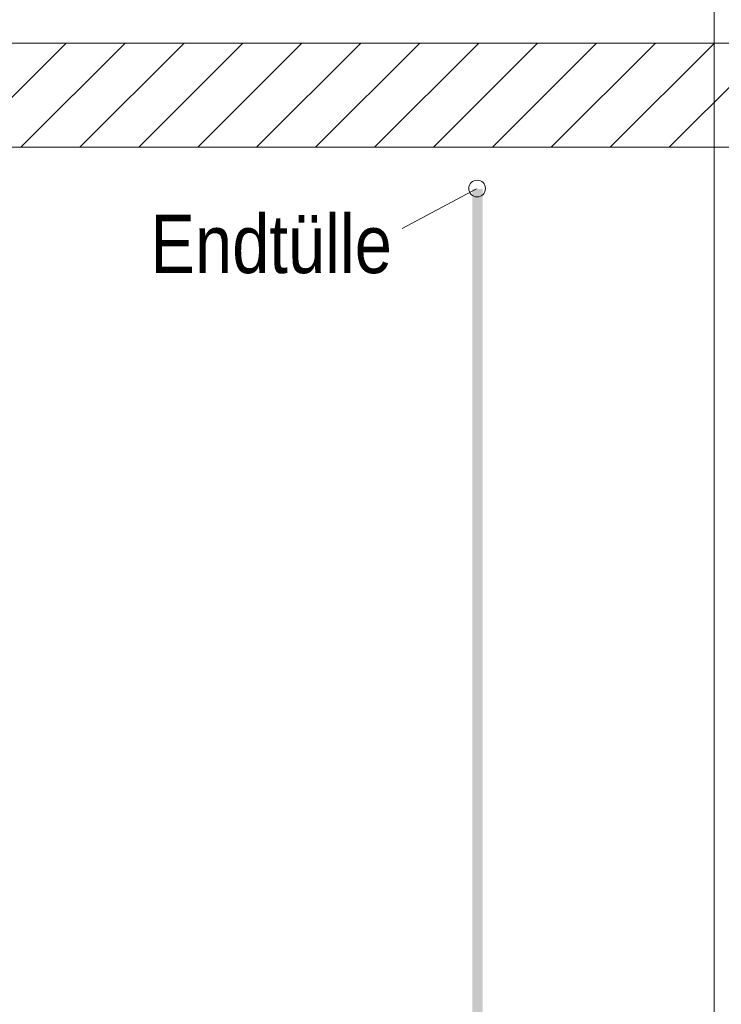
# Model space of a CAD drawing. Extents: x -720 to 300, y 62 to 1162.
# Tile 124 of 256: x 141 to 158, y 802 to 826. Entities that reach past the tile are written whole.
import ezdxf
from ezdxf.lldxf.tags import DXFTag

# ---------------------------------------------------------------- set-up
doc = ezdxf.new("R2010")
doc.units = 0
doc.layers.get('0').update_dxf_attribs({"lineweight": 13})
for name, color, linetype, lineweight, true_color in [('E_Betonbaudose', 1, 'Continuous', 13, 0xff0000), ('E_Detail_Beschriftung', 7, 'Continuous', 13, 0x009900), ('E_Detail_Wandschraffur', 7, 'Continuous', 5, 0xc0c0c0)]:
    doc.layers.add(name, color=color, linetype=linetype, lineweight=lineweight, true_color=true_color)
doc.layers.add('E_Detail_Linie_Text_Bem', color=7, linetype='Continuous', lineweight=13)
doc.styles.get("Standard").update_dxf_attribs({"font": 'ARIALN.TTF'})
tags = doc.linetypes.add('fein_strichliert', pattern=[4, 1, -2, 1]).pattern_tags.tags
tags[8:9] = [DXFTag(74, 4), DXFTag(75, 0), DXFTag(340, '0'), DXFTag(46, 0.0), DXFTag(50, 0.0), DXFTag(44, 0.0), DXFTag(45, 0.0)]
tags[6:7] = [DXFTag(74, 4), DXFTag(75, 0), DXFTag(340, '0'), DXFTag(46, 0.0), DXFTag(50, 0.0), DXFTag(44, 0.0), DXFTag(45, 0.0)]
tags[4:5] = [DXFTag(74, 4), DXFTag(75, 0), DXFTag(340, '0'), DXFTag(46, 0.0), DXFTag(50, 0.0), DXFTag(44, 0.0), DXFTag(45, 0.0)]
tags = doc.linetypes.add('fein_strichliert-A06G942X8I', pattern=[4, 1, -2, 1]).pattern_tags.tags
tags[8:9] = [DXFTag(74, 4), DXFTag(75, 0), DXFTag(340, '0'), DXFTag(46, 0.0), DXFTag(50, 0.0), DXFTag(44, 0.0), DXFTag(45, 0.0)]
tags[6:7] = [DXFTag(74, 4), DXFTag(75, 0), DXFTag(340, '0'), DXFTag(46, 0.0), DXFTag(50, 0.0), DXFTag(44, 0.0), DXFTag(45, 0.0)]
tags[4:5] = [DXFTag(74, 4), DXFTag(75, 0), DXFTag(340, '0'), DXFTag(46, 0.0), DXFTag(50, 0.0), DXFTag(44, 0.0), DXFTag(45, 0.0)]

# ---------------------------------------------------------------- blocks, each defined once
blk = doc.blocks.new('Referenz-A06G94308I')
at = {"layer": 'E_Betonbaudose', "linetype": 'Continuous', "ltscale": 0.13}
blk.add_circle((151.879, 821.69), 0.2, dxfattribs=at)
at = {"layer": 'E_Detail_Linie_Text_Bem', "linetype": 'fein_strichliert-A06G942X8I', "ltscale": 0.65}
blk.add_line((157.565, 781.872), (157.565, 834.751), dxfattribs=at)
at = {"layer": 'E_Detail_Linie_Text_Bem', "linetype": 'Continuous', "ltscale": 0.13}
for p, q in [((166.456, 825.18), (115.128, 825.18)), ((115.128, 822.68), (163.956, 822.68)), ((125.521, 822.68), (166.456, 822.68))]:
    blk.add_line(p, q, dxfattribs=at)
at = {"layer": 'E_Detail_Linie_Text_Bem', "color": 0, "linetype": 'Continuous', "ltscale": 0.13}
blk.add_line((150.077, 820.728), (151.867, 821.68), dxfattribs=at)
at = {"layer": 'E_Detail_Linie_Text_Bem', "linetype": 'Continuous', "ltscale": 0.13}
blk.add_solid([(152.013, 821.681), (152.013, 787.68), (151.763, 821.68), (151.763, 787.68)], dxfattribs=at)
at = {"layer": 'E_Detail_Wandschraffur', "linetype": 'ByBlock', "ltscale": 0.13}
for p, q in [((139.517, 822.68), (142.017, 825.18)), ((142.346, 822.68), (144.846, 825.18)), ((145.174, 822.68), (147.674, 825.18)), ((148.002, 822.68), (150.502, 825.18)), ((150.831, 822.68), (153.331, 825.18)), ((153.659, 822.68), (156.159, 825.18)), ((156.488, 822.68), (158.988, 825.18))]:
    blk.add_line(p, q, dxfattribs=at)
at = {"layer": 'E_Detail_Wandschraffur', "linetype": 'fein_strichliert', "ltscale": 0.13}
for p, q in [((140.931, 822.68), (143.431, 825.18)), ((143.76, 822.68), (146.26, 825.18)), ((146.588, 822.68), (149.088, 825.18)), ((149.417, 822.68), (151.917, 825.18)), ((152.245, 822.68), (154.745, 825.18)), ((155.074, 822.68), (157.574, 825.18))]:
    blk.add_line(p, q, dxfattribs=at)
at = {"layer": 'E_Detail_Beschriftung', "linetype": 'Continuous', "ltscale": 0.13, "insert": (144.039, 821.06), "char_height": 1.4, "attachment_point": 1}
blk.add_mtext('{\\fArial Narrow;Endtülle}', dxfattribs=at)

msp = doc.modelspace()

# ---------------------------------------------------------------- block references
at = {"color": 8, "lineweight": 25, "ltscale": 0.25, "true_color": 0x808080}
msp.add_blockref('Referenz-A06G94308I', (0, 0), dxfattribs=at)

doc.saveas('drawing.dxf')
